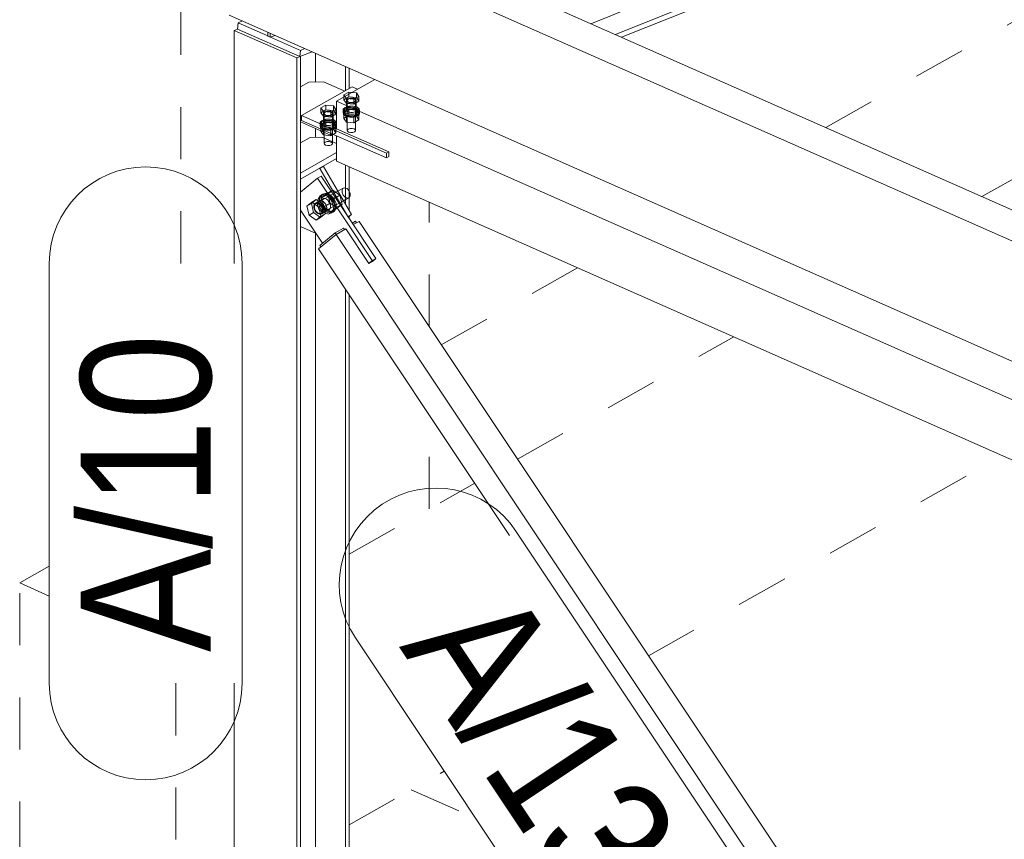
# Model space of a CAD drawing. Header units: millimetres. Extents: x -127 to 701, y 152 to 732.
# Tile 11 of 75: x 398 to 417, y 344 to 360. Entities that reach past the tile are written whole.
import ezdxf

# ---------------------------------------------------------------- set-up
doc = ezdxf.new("R2010")
doc.units = ezdxf.units.MM
for name, pattern in [('XKITLINE00', [0]), ('XKITLINE01', [4, 1, -1, 1, -1]), ('XKITLINE02', [4, 2, -2])]:
    doc.linetypes.add(name, pattern=pattern)
for name, color, linetype, lineweight in [('Schrauben', 7, 'Continuous', 0), ('Teil', 7, 'Continuous', 0), ('Text', 5, 'Continuous', 0)]:
    doc.layers.add(name, color=color, linetype=linetype, lineweight=lineweight)
doc.styles.add('ARIAL', font='ARIAL.TTF')

msp = doc.modelspace()

# ---------------------------------------------------------------- linework, layer by layer
at = {"layer": 'Schrauben', "linetype": 'XKITLINE00', "lineweight": 0}
for p, q in [((403.971, 358.514), (403.874, 358.459)), ((403.874, 358.459), (403.893, 358.431)), ((403.874, 358.459), (403.874, 358.42)), ((404.03, 358.508), (403.971, 358.514)), ((403.971, 358.514), (403.971, 358.475)), ((403.529, 358.264), (403.432, 358.209)), ((403.432, 358.209), (403.479, 358.14)), ((403.432, 358.209), (403.432, 358.117)), ((403.432, 358.117), (403.529, 358.172)), ((403.673, 358.25), (403.529, 358.264)), ((403.529, 358.264), (403.529, 358.172)), ((403.529, 358.172), (403.673, 358.157)), ((403.622, 358.126), (403.719, 358.18)), ((403.719, 358.18), (403.673, 358.25)), ((403.673, 358.25), (403.673, 358.157)), ((403.719, 358.088), (403.673, 358.157)), ((403.719, 358.18), (403.719, 358.088)), ((403.479, 358.048), (403.432, 358.117)), ((403.479, 358.14), (403.622, 358.126)), ((403.479, 358.14), (403.479, 358.048)), ((403.622, 358.033), (403.479, 358.048)), ((403.49, 358.121), (403.483, 358.107)), ((403.483, 358.107), (403.485, 358.092)), ((403.485, 358.092), (403.495, 358.079)), ((403.506, 358.133), (403.49, 358.121)), ((403.495, 358.079), (403.514, 358.068)), ((403.516, 358.129), (403.497, 358.11)), ((403.497, 358.11), (403.5, 358.09)), ((403.5, 358.09), (403.523, 358.073)), ((403.528, 358.143), (403.506, 358.133)), ((403.514, 358.068), (403.538, 358.06)), ((403.55, 358.14), (403.516, 358.129)), ((403.523, 358.073), (403.56, 358.063)), ((403.555, 358.148), (403.528, 358.143)), ((403.538, 358.06), (403.567, 358.056)), ((403.592, 358.142), (403.55, 358.14)), ((403.585, 358.149), (403.555, 358.148)), ((403.56, 358.063), (403.601, 358.065)), ((403.567, 358.056), (403.596, 358.057)), ((403.613, 358.145), (403.585, 358.149)), ((403.629, 358.132), (403.592, 358.142)), ((403.596, 358.057), (403.623, 358.062)), ((403.601, 358.065), (403.636, 358.076)), ((403.637, 358.137), (403.613, 358.145)), ((403.622, 358.126), (403.622, 358.033)), ((403.719, 358.088), (403.622, 358.033)), ((403.623, 358.062), (403.646, 358.072)), ((403.651, 358.115), (403.629, 358.132)), ((403.636, 358.076), (403.654, 358.095)), ((403.656, 358.126), (403.637, 358.137)), ((403.646, 358.072), (403.661, 358.084)), ((403.654, 358.095), (403.651, 358.115)), ((403.667, 358.113), (403.656, 358.126)), ((403.661, 358.084), (403.669, 358.098)), ((403.669, 358.098), (403.667, 358.113)), ((403.432, 357.759), (403.432, 357.768)), ((403.432, 357.759), (403.441, 357.764)), ((403.479, 357.69), (403.432, 357.759)), ((403.479, 357.747), (403.479, 357.69)), ((403.622, 357.675), (403.479, 357.69)), ((403.497, 357.739), (403.497, 357.533)), ((403.669, 357.702), (403.622, 357.675)), ((403.622, 357.692), (403.622, 357.675)), ((403.654, 357.708), (403.654, 357.517)), ((403.497, 357.533), (403.516, 357.552)), ((403.5, 357.512), (403.497, 357.533)), ((403.523, 357.495), (403.5, 357.512)), ((403.516, 357.552), (403.55, 357.563)), ((403.56, 357.486), (403.523, 357.495)), ((403.55, 357.563), (403.592, 357.564)), ((403.601, 357.487), (403.56, 357.486)), ((403.592, 357.564), (403.629, 357.555)), ((403.636, 357.499), (403.601, 357.487)), ((403.629, 357.555), (403.651, 357.538)), ((403.654, 357.517), (403.636, 357.499)), ((403.651, 357.538), (403.654, 357.517)), ((403.857, 356.667), (403.76, 356.612)), ((403.837, 356.633), (403.857, 356.667)), ((403.857, 356.667), (403.891, 356.677)), ((403.891, 356.677), (403.933, 356.661)), ((403.933, 356.661), (403.969, 356.622)), ((403.839, 356.584), (403.837, 356.633)), ((403.862, 356.534), (403.839, 356.584)), ((403.898, 356.495), (403.862, 356.534)), ((403.974, 356.49), (403.867, 356.429)), ((403.94, 356.479), (403.898, 356.495)), ((403.974, 356.49), (403.94, 356.479)), ((403.969, 356.622), (403.992, 356.572)), ((403.994, 356.524), (403.974, 356.49)), ((403.992, 356.572), (403.994, 356.524)), ((403.255, 356.4), (403.162, 356.323)), ((403.162, 356.323), (403.25, 356.373)), ((403.162, 356.323), (403.204, 356.152)), ((403.25, 356.373), (403.344, 356.449)), ((403.292, 356.202), (403.25, 356.373)), ((403.255, 356.4), (403.344, 356.449)), ((403.39, 356.305), (403.255, 356.4)), ((403.304, 356.358), (403.296, 356.33)), ((403.296, 356.33), (403.297, 356.297)), ((403.297, 356.297), (403.307, 356.262)), ((403.319, 356.378), (403.304, 356.358)), ((403.326, 356.367), (403.307, 356.333)), ((403.307, 356.333), (403.309, 356.284)), ((403.309, 356.284), (403.331, 356.234)), ((403.341, 356.389), (403.319, 356.378)), ((403.361, 356.377), (403.326, 356.367)), ((403.367, 356.388), (403.341, 356.389)), ((403.344, 356.449), (403.479, 356.355)), ((403.403, 356.361), (403.361, 356.377)), ((403.396, 356.377), (403.367, 356.388)), ((403.39, 356.305), (403.479, 356.355)), ((403.432, 356.134), (403.39, 356.305)), ((403.423, 356.357), (403.396, 356.377)), ((403.439, 356.323), (403.403, 356.361)), ((403.446, 356.328), (403.423, 356.357)), ((403.462, 356.273), (403.439, 356.323)), ((403.464, 356.295), (403.446, 356.328)), ((403.463, 356.224), (403.462, 356.273)), ((403.473, 356.26), (403.464, 356.295)), ((403.521, 356.184), (403.479, 356.355)), ((403.204, 356.152), (403.292, 356.202)), ((403.204, 356.152), (403.339, 356.058)), ((403.427, 356.107), (403.292, 356.202)), ((403.307, 356.262), (403.325, 356.229)), ((403.325, 356.229), (403.348, 356.2)), ((403.331, 356.234), (403.368, 356.196)), ((403.339, 356.058), (403.432, 356.134)), ((403.339, 356.058), (403.427, 356.107)), ((403.348, 356.2), (403.375, 356.18)), ((403.368, 356.196), (403.409, 356.18)), ((403.375, 356.18), (403.403, 356.169)), ((403.403, 356.169), (403.43, 356.168)), ((403.409, 356.18), (403.444, 356.19)), ((403.521, 356.184), (403.427, 356.107)), ((403.43, 356.168), (403.452, 356.179)), ((403.432, 356.134), (403.521, 356.184)), ((403.444, 356.19), (403.463, 356.224)), ((403.452, 356.179), (403.467, 356.199)), ((403.467, 356.199), (403.475, 356.227)), ((403.475, 356.227), (403.473, 356.26))]:
    msp.add_line(p, q, dxfattribs=at)
at = {"layer": 'Schrauben', "linetype": 'XKITLINE02', "lineweight": 0}
for p, q in [((403.874, 358.367), (403.971, 358.422)), ((403.874, 358.42), (403.874, 358.367)), ((403.92, 358.297), (403.874, 358.367)), ((403.893, 358.431), (403.92, 358.39)), ((403.92, 358.39), (404.064, 358.375)), ((403.92, 358.39), (403.92, 358.297)), ((403.932, 358.371), (403.924, 358.357)), ((403.924, 358.357), (403.924, 358.172)), ((403.924, 358.357), (403.926, 358.342)), ((403.947, 358.383), (403.932, 358.371)), ((403.957, 358.379), (403.939, 358.36)), ((403.939, 357.783), (403.939, 358.36)), ((403.939, 358.36), (403.942, 358.339)), ((403.97, 358.392), (403.947, 358.383)), ((403.992, 358.39), (403.957, 358.379)), ((403.997, 358.398), (403.97, 358.392)), ((403.971, 358.475), (403.971, 358.422)), ((403.971, 358.422), (404.114, 358.407)), ((404.033, 358.391), (403.992, 358.39)), ((404.026, 358.399), (403.997, 358.398)), ((404.055, 358.395), (404.026, 358.399)), ((404.114, 358.499), (404.03, 358.508)), ((404.07, 358.382), (404.033, 358.391)), ((404.079, 358.387), (404.055, 358.395)), ((404.064, 358.375), (404.161, 358.43)), ((404.064, 358.375), (404.064, 358.283)), ((404.093, 358.365), (404.07, 358.382)), ((404.098, 358.376), (404.079, 358.387)), ((404.096, 358.344), (404.093, 358.365)), ((404.108, 358.362), (404.098, 358.376)), ((404.103, 358.334), (404.11, 358.348)), ((404.11, 358.348), (404.108, 358.362)), ((404.11, 358.348), (404.11, 358.163)), ((404.161, 358.43), (404.114, 358.499)), ((404.114, 358.499), (404.114, 358.407)), ((404.161, 358.338), (404.114, 358.407)), ((404.161, 358.43), (404.161, 358.338)), ((403.898, 358.22), (403.861, 358.183)), ((403.898, 358.192), (403.861, 358.155)), ((403.861, 358.183), (403.861, 358.126)), ((403.861, 358.183), (403.866, 358.142)), ((403.861, 358.126), (403.898, 358.163)), ((403.971, 358.179), (403.874, 358.124)), ((403.967, 358.243), (403.898, 358.22)), ((403.967, 358.214), (403.898, 358.192)), ((403.898, 358.163), (403.967, 358.186)), ((404.064, 358.283), (403.92, 358.297)), ((403.932, 358.278), (403.924, 358.264)), ((403.924, 358.264), (403.926, 358.25)), ((403.924, 358.172), (403.932, 358.186)), ((403.926, 358.157), (403.924, 358.172)), ((403.926, 358.342), (403.937, 358.328)), ((403.926, 358.25), (403.937, 358.236)), ((403.937, 358.144), (403.926, 358.157)), ((403.947, 358.291), (403.932, 358.278)), ((403.932, 358.186), (403.947, 358.198)), ((403.937, 358.328), (403.956, 358.317)), ((403.937, 358.236), (403.956, 358.225)), ((403.942, 358.339), (403.964, 358.322)), ((403.97, 358.3), (403.947, 358.291)), ((403.947, 358.198), (403.97, 358.208)), ((403.956, 358.317), (403.98, 358.309)), ((403.956, 358.225), (403.98, 358.217)), ((403.964, 358.322), (404.001, 358.313)), ((404.049, 358.246), (403.967, 358.243)), ((404.049, 358.217), (403.967, 358.214)), ((403.967, 358.186), (404.049, 358.188)), ((403.997, 358.305), (403.97, 358.3)), ((403.97, 358.208), (403.997, 358.213)), ((404.114, 358.164), (403.971, 358.179)), ((403.971, 358.179), (403.971, 358.064)), ((403.98, 358.309), (404.008, 358.306)), ((403.98, 358.217), (404.008, 358.213)), ((404.026, 358.306), (403.997, 358.305)), ((403.997, 358.213), (404.026, 358.214)), ((404.001, 358.313), (404.043, 358.314)), ((404.008, 358.306), (404.038, 358.307)), ((404.008, 358.213), (404.038, 358.214)), ((404.055, 358.303), (404.026, 358.306)), ((404.026, 358.214), (404.055, 358.21)), ((404.038, 358.307), (404.065, 358.312)), ((404.038, 358.214), (404.065, 358.22)), ((404.043, 358.314), (404.077, 358.326)), ((404.123, 358.227), (404.049, 358.246)), ((404.123, 358.198), (404.049, 358.217)), ((404.049, 358.188), (404.123, 358.17)), ((404.079, 358.295), (404.055, 358.303)), ((404.055, 358.21), (404.079, 358.202)), ((404.161, 358.338), (404.064, 358.283)), ((404.065, 358.312), (404.087, 358.321)), ((404.065, 358.22), (404.087, 358.229)), ((404.077, 358.326), (404.096, 358.344)), ((404.098, 358.283), (404.079, 358.295)), ((404.079, 358.202), (404.098, 358.191)), ((404.087, 358.321), (404.103, 358.334)), ((404.087, 358.229), (404.103, 358.241)), ((404.096, 357.767), (404.096, 358.344)), ((404.108, 358.27), (404.098, 358.283)), ((404.098, 358.191), (404.108, 358.178)), ((404.103, 358.241), (404.11, 358.255)), ((404.11, 358.163), (404.103, 358.149)), ((404.11, 358.255), (404.108, 358.27)), ((404.108, 358.178), (404.11, 358.163)), ((404.161, 358.095), (404.114, 358.164)), ((404.114, 358.164), (404.114, 358.049)), ((404.169, 358.193), (404.123, 358.227)), ((404.169, 358.164), (404.123, 358.198)), ((404.123, 358.17), (404.169, 358.135)), ((404.174, 358.151), (404.169, 358.193)), ((404.174, 358.123), (404.169, 358.164)), ((403.456, 357.971), (403.419, 357.934)), ((403.525, 357.994), (403.456, 357.971)), ((403.483, 358.107), (403.483, 357.922)), ((403.49, 358.029), (403.483, 358.015)), ((403.483, 358.015), (403.485, 358)), ((403.485, 358), (403.495, 357.986)), ((403.506, 358.041), (403.49, 358.029)), ((403.495, 357.986), (403.514, 357.975)), ((403.497, 358.11), (403.497, 357.739)), ((403.528, 358.05), (403.506, 358.041)), ((403.514, 357.975), (403.538, 357.967)), ((403.608, 357.996), (403.525, 357.994)), ((403.555, 358.056), (403.528, 358.05)), ((403.585, 358.057), (403.555, 358.056)), ((403.613, 358.053), (403.585, 358.057)), ((403.596, 357.965), (403.623, 357.97)), ((403.682, 357.978), (403.608, 357.996)), ((403.637, 358.045), (403.613, 358.053)), ((403.623, 357.97), (403.646, 357.979)), ((403.656, 358.034), (403.637, 358.045)), ((403.646, 357.979), (403.661, 357.992)), ((403.654, 358.095), (403.654, 357.708)), ((403.667, 358.02), (403.656, 358.034)), ((403.661, 357.992), (403.669, 358.006)), ((403.669, 358.006), (403.667, 358.02)), ((403.669, 358.098), (403.669, 357.913)), ((403.727, 357.943), (403.682, 357.978)), ((403.861, 358.155), (403.866, 358.113)), ((403.866, 358.084), (403.861, 358.126)), ((403.866, 358.142), (403.911, 358.108)), ((403.866, 358.113), (403.911, 358.079)), ((403.911, 358.05), (403.866, 358.084)), ((403.874, 358.124), (403.92, 358.055)), ((403.874, 358.124), (403.874, 358.009)), ((403.874, 358.009), (403.971, 358.064)), ((403.92, 357.939), (403.874, 358.009)), ((403.911, 358.108), (403.985, 358.089)), ((403.911, 358.079), (403.985, 358.06)), ((403.985, 358.031), (403.911, 358.05)), ((403.92, 358.055), (404.064, 358.04)), ((403.92, 358.055), (403.92, 357.939)), ((403.956, 358.132), (403.937, 358.144)), ((403.98, 358.125), (403.956, 358.132)), ((403.971, 358.064), (404.114, 358.049)), ((404.008, 358.121), (403.98, 358.125)), ((403.985, 358.089), (404.068, 358.092)), ((403.985, 358.06), (404.068, 358.063)), ((404.068, 358.034), (403.985, 358.031)), ((404.038, 358.122), (404.008, 358.121)), ((404.065, 358.127), (404.038, 358.122)), ((404.064, 358.04), (404.161, 358.095)), ((404.064, 358.04), (404.064, 357.925)), ((404.161, 357.98), (404.064, 357.925)), ((404.087, 358.136), (404.065, 358.127)), ((404.068, 358.092), (404.137, 358.114)), ((404.068, 358.063), (404.137, 358.086)), ((404.137, 358.057), (404.068, 358.034)), ((404.103, 358.149), (404.087, 358.136)), ((404.161, 357.98), (404.114, 358.049)), ((404.137, 358.114), (404.174, 358.151)), ((404.137, 358.086), (404.174, 358.123)), ((404.174, 358.094), (404.137, 358.057)), ((404.161, 358.095), (404.161, 357.98)), ((404.169, 358.135), (404.174, 358.094)), ((404.174, 358.151), (404.174, 358.094)), ((403.456, 357.942), (403.419, 357.905)), ((403.419, 357.934), (403.419, 357.876)), ((403.419, 357.934), (403.424, 357.892)), ((403.419, 357.876), (403.456, 357.913)), ((403.419, 357.905), (403.424, 357.864)), ((403.424, 357.835), (403.419, 357.876)), ((403.424, 357.892), (403.47, 357.858)), ((403.424, 357.864), (403.47, 357.829)), ((403.47, 357.8), (403.424, 357.835)), ((403.529, 357.929), (403.432, 357.875)), ((403.432, 357.875), (403.479, 357.805)), ((403.432, 357.768), (403.432, 357.875)), ((403.441, 357.764), (403.529, 357.814)), ((403.525, 357.965), (403.456, 357.942)), ((403.456, 357.913), (403.525, 357.936)), ((403.47, 357.858), (403.544, 357.839)), ((403.47, 357.829), (403.544, 357.811)), ((403.544, 357.782), (403.47, 357.8)), ((403.479, 357.805), (403.622, 357.791)), ((403.479, 357.805), (403.479, 357.747)), ((403.483, 357.922), (403.49, 357.936)), ((403.485, 357.908), (403.483, 357.922)), ((403.495, 357.894), (403.485, 357.908)), ((403.49, 357.936), (403.506, 357.949)), ((403.514, 357.883), (403.495, 357.894)), ((403.506, 357.949), (403.528, 357.958)), ((403.538, 357.875), (403.514, 357.883)), ((403.608, 357.967), (403.525, 357.965)), ((403.525, 357.936), (403.608, 357.938)), ((403.528, 357.958), (403.555, 357.963)), ((403.673, 357.915), (403.529, 357.929)), ((403.529, 357.929), (403.529, 357.814)), ((403.529, 357.814), (403.673, 357.799)), ((403.538, 357.967), (403.567, 357.964)), ((403.567, 357.871), (403.538, 357.875)), ((403.544, 357.839), (403.626, 357.842)), ((403.544, 357.811), (403.626, 357.813)), ((403.626, 357.784), (403.544, 357.782)), ((403.555, 357.963), (403.585, 357.964)), ((403.567, 357.964), (403.596, 357.965)), ((403.596, 357.872), (403.567, 357.871)), ((403.585, 357.964), (403.613, 357.961)), ((403.623, 357.878), (403.596, 357.872)), ((403.682, 357.949), (403.608, 357.967)), ((403.608, 357.938), (403.682, 357.92)), ((403.613, 357.961), (403.637, 357.953)), ((403.622, 357.791), (403.719, 357.845)), ((403.622, 357.791), (403.622, 357.692)), ((403.646, 357.887), (403.623, 357.878)), ((403.626, 357.842), (403.695, 357.865)), ((403.626, 357.813), (403.695, 357.836)), ((403.695, 357.807), (403.626, 357.784)), ((403.637, 357.953), (403.656, 357.941)), ((403.661, 357.899), (403.646, 357.887)), ((403.656, 357.941), (403.667, 357.928)), ((403.669, 357.913), (403.661, 357.899)), ((403.667, 357.928), (403.669, 357.913)), ((403.719, 357.845), (403.673, 357.915)), ((403.673, 357.915), (403.673, 357.799)), ((403.673, 357.799), (403.719, 357.73)), ((403.727, 357.914), (403.682, 357.949)), ((403.682, 357.92), (403.727, 357.885)), ((403.695, 357.865), (403.732, 357.902)), ((403.695, 357.836), (403.732, 357.873)), ((403.732, 357.844), (403.695, 357.807)), ((403.719, 357.845), (403.719, 357.73)), ((403.732, 357.902), (403.727, 357.943)), ((403.732, 357.873), (403.727, 357.914)), ((403.727, 357.885), (403.732, 357.844)), ((403.732, 357.902), (403.732, 357.844)), ((404.064, 357.925), (403.92, 357.939)), ((403.939, 357.783), (403.957, 357.801)), ((403.942, 357.762), (403.939, 357.783)), ((403.957, 357.801), (403.992, 357.813)), ((403.992, 357.813), (404.033, 357.814)), ((404.033, 357.814), (404.07, 357.805)), ((404.07, 357.805), (404.093, 357.788)), ((404.093, 357.788), (404.096, 357.767)), ((403.719, 357.73), (403.669, 357.702)), ((403.964, 357.745), (403.942, 357.762)), ((404.001, 357.736), (403.964, 357.745)), ((404.043, 357.737), (404.001, 357.736)), ((404.077, 357.748), (404.043, 357.737)), ((404.096, 357.767), (404.077, 357.748)), ((403.76, 356.612), (403.326, 356.367)), ((403.416, 356.524), (403.381, 356.46)), ((403.381, 356.46), (403.384, 356.369)), ((403.39, 356.418), (403.46, 356.458)), ((403.443, 356.539), (403.407, 356.475)), ((403.407, 356.475), (403.41, 356.384)), ((403.469, 356.554), (403.416, 356.524)), ((403.482, 356.543), (403.416, 356.524)), ((403.434, 356.49), (403.469, 356.554)), ((403.437, 356.399), (403.434, 356.49)), ((403.508, 356.558), (403.443, 356.539)), ((403.538, 356.559), (403.445, 356.483)), ((403.445, 356.483), (403.568, 356.553)), ((403.445, 356.483), (403.486, 356.312)), ((403.445, 356.438), (403.46, 356.458)), ((403.46, 356.458), (403.482, 356.468)), ((403.469, 356.554), (403.535, 356.573)), ((403.559, 356.513), (403.482, 356.543)), ((403.482, 356.468), (403.509, 356.468)), ((403.586, 356.528), (403.508, 356.558)), ((403.509, 356.468), (403.537, 356.457)), ((403.535, 356.573), (403.612, 356.543)), ((403.537, 356.457), (403.564, 356.436)), ((403.538, 356.559), (403.662, 356.629)), ((403.673, 356.465), (403.538, 356.559)), ((403.628, 356.441), (403.559, 356.513)), ((403.568, 356.553), (403.662, 356.629)), ((403.61, 356.382), (403.568, 356.553)), ((403.654, 356.456), (403.586, 356.528)), ((403.612, 356.543), (403.681, 356.471)), ((403.662, 356.629), (403.797, 356.535)), ((403.673, 356.465), (403.797, 356.535)), ((403.715, 356.294), (403.673, 356.465)), ((403.681, 356.471), (403.723, 356.377)), ((403.839, 356.364), (403.797, 356.535)), ((403.319, 356.378), (403.39, 356.418)), ((403.374, 356.398), (403.367, 356.37)), ((403.367, 356.37), (403.368, 356.337)), ((403.368, 356.337), (403.378, 356.302)), ((403.39, 356.418), (403.374, 356.398)), ((403.378, 356.302), (403.395, 356.269)), ((403.384, 356.369), (403.426, 356.275)), ((403.412, 356.428), (403.39, 356.418)), ((403.395, 356.269), (403.419, 356.24)), ((403.41, 356.384), (403.452, 356.29)), ((403.438, 356.428), (403.412, 356.428)), ((403.426, 356.275), (403.494, 356.204)), ((403.437, 356.41), (403.445, 356.438)), ((403.439, 356.377), (403.437, 356.41)), ((403.479, 356.305), (403.437, 356.399)), ((403.466, 356.417), (403.438, 356.428)), ((403.449, 356.342), (403.439, 356.377)), ((403.867, 356.429), (403.444, 356.19)), ((403.466, 356.309), (403.449, 356.342)), ((403.452, 356.29), (403.521, 356.219)), ((403.493, 356.397), (403.466, 356.417)), ((403.49, 356.28), (403.466, 356.309)), ((403.547, 356.234), (403.479, 356.305)), ((403.486, 356.312), (403.61, 356.382)), ((403.486, 356.312), (403.621, 356.217)), ((403.517, 356.26), (403.49, 356.28)), ((403.517, 356.368), (403.493, 356.397)), ((403.534, 356.335), (403.517, 356.368)), ((403.544, 356.3), (403.534, 356.335)), ((403.545, 356.267), (403.544, 356.3)), ((403.564, 356.436), (403.587, 356.408)), ((403.587, 356.408), (403.605, 356.375)), ((403.609, 356.279), (403.593, 356.259)), ((403.605, 356.375), (403.615, 356.34)), ((403.616, 356.307), (403.609, 356.279)), ((403.745, 356.287), (403.61, 356.382)), ((403.615, 356.34), (403.616, 356.307)), ((403.621, 356.217), (403.715, 356.294)), ((403.621, 356.217), (403.745, 356.287)), ((403.67, 356.347), (403.628, 356.441)), ((403.696, 356.362), (403.654, 356.456)), ((403.664, 356.208), (403.7, 356.271)), ((403.673, 356.256), (403.67, 356.347)), ((403.726, 356.286), (403.69, 356.223)), ((403.7, 356.271), (403.696, 356.362)), ((403.715, 356.294), (403.839, 356.364)), ((403.723, 356.377), (403.726, 356.286)), ((403.839, 356.364), (403.745, 356.287)), ((403.419, 356.24), (403.446, 356.22)), ((403.446, 356.22), (403.474, 356.209)), ((403.452, 356.179), (403.522, 356.219)), ((403.474, 356.209), (403.5, 356.208)), ((403.494, 356.204), (403.572, 356.173)), ((403.5, 356.208), (403.522, 356.219)), ((403.545, 356.249), (403.517, 356.26)), ((403.521, 356.219), (403.598, 356.188)), ((403.522, 356.219), (403.593, 356.259)), ((403.522, 356.219), (403.538, 356.239)), ((403.538, 356.239), (403.545, 356.267)), ((403.571, 356.248), (403.545, 356.249)), ((403.625, 356.203), (403.547, 356.234)), ((403.593, 356.259), (403.571, 356.248)), ((403.572, 356.173), (403.637, 356.193)), ((403.598, 356.188), (403.664, 356.208)), ((403.69, 356.223), (403.625, 356.203)), ((403.637, 356.193), (403.673, 356.256)), ((403.69, 356.223), (403.637, 356.193))]:
    msp.add_line(p, q, dxfattribs=at)
at = {"layer": 'Teil', "linetype": 'XKITLINE01', "lineweight": 0}
for p, q in [((400.745, 355.226), (400.745, 366.527)), ((413.118, 357.832), (419.119, 361.223)), ((416.114, 356.507), (422.115, 359.898)), ((405.508, 354.013), (405.508, 356.402)), ((405.742, 353.663), (408.357, 355.141)), ((407.203, 351.47), (411.353, 353.816)), ((405.508, 350.513), (405.508, 352.318)), ((409.718, 347.695), (416.511, 351.534)), ((403.976, 349.647), (406.382, 351.006)), ((403.976, 349.647), (405.508, 350.513)), ((397.653, 349.092), (398.22, 349.412)), ((397.653, 343.896), (397.653, 349.092)), ((397.653, 349.092), (398.22, 348.841)), ((400.649, 347.167), (400.649, 342.57)), ((403.976, 344.45), (405.798, 345.48)), ((405.164, 345.122), (406.402, 344.575))]:
    msp.add_line(p, q, dxfattribs=at)
at = {"layer": 'Teil', "linetype": 'XKITLINE00', "lineweight": 0}
for p, q in [((408.613, 359.825), (415.751, 362.713)), ((402.372, 362.586), (436.594, 347.447)), ((409.085, 359.616), (416.222, 362.504)), ((409.201, 359.565), (416.339, 362.453)), ((401.67, 362.302), (436.374, 346.95)), ((401.67, 359.992), (435.519, 345.019)), ((401.842, 359.844), (401.928, 359.878)), ((401.832, 359.723), (401.77, 359.698)), ((401.77, 359.698), (402.969, 359.168)), ((401.77, 355.226), (401.77, 359.698)), ((401.832, 359.723), (401.842, 359.844)), ((401.832, 359.723), (403.03, 359.193)), ((401.842, 359.844), (402.411, 359.592)), ((402.411, 359.587), (402.411, 359.665)), ((402.461, 359.565), (402.411, 359.587)), ((402.461, 359.565), (402.461, 359.643)), ((402.552, 359.602), (402.461, 359.565)), ((402.467, 359.568), (403.041, 359.314)), ((403.03, 359.193), (403.041, 359.314)), ((403.041, 359.314), (403.126, 359.348)), ((402.969, 359.168), (403.039, 359.197)), ((402.969, 359.168), (402.969, 342.164)), ((403.03, 359.193), (403.264, 359.288)), ((403.039, 358.034), (403.039, 359.197)), ((403.331, 358.706), (403.331, 359.258)), ((403.905, 358.54), (403.905, 359.004)), ((403.976, 358.58), (403.976, 358.973)), ((403.734, 358.341), (404.467, 358.755)), ((403.039, 358.613), (403.198, 358.702)), ((404.033, 358.612), (403.061, 358.063)), ((403.48, 358.711), (403.198, 358.702)), ((403.888, 358.531), (403.48, 358.711)), ((404.135, 358.567), (404.033, 358.612)), ((403.734, 358.337), (403.731, 358.335)), ((403.731, 358.335), (403.734, 358.333)), ((403.731, 358.335), (403.731, 357.838)), ((403.734, 357.81), (403.734, 358.341)), ((403.734, 358.341), (473.02, 327.692)), ((403.039, 342.204), (403.039, 358.034)), ((403.039, 358.034), (403.061, 358.024)), ((403.061, 358.063), (404.689, 357.343)), ((403.061, 358.063), (403.061, 357.971)), ((403.061, 357.971), (404.689, 357.251)), ((403.039, 357.942), (403.613, 357.688)), ((403.331, 357.647), (403.331, 357.812)), ((403.731, 357.838), (403.734, 357.837)), ((404.733, 357.368), (403.734, 357.81)), ((403.225, 357.644), (403.039, 357.539)), ((403.451, 357.65), (403.225, 357.644)), ((403.731, 357.527), (403.451, 357.65)), ((403.613, 357.688), (403.613, 357.726)), ((403.613, 357.688), (403.652, 357.709)), ((403.731, 357.249), (403.731, 357.674)), ((403.734, 357.186), (403.734, 357.673)), ((403.039, 356.96), (403.731, 357.351)), ((403.039, 356.845), (403.734, 357.237)), ((403.734, 357.248), (403.731, 357.249)), ((404.689, 357.343), (404.733, 357.368)), ((404.689, 357.251), (404.689, 357.343)), ((404.689, 357.251), (404.733, 357.276)), ((404.733, 357.276), (404.733, 357.368)), ((403.405, 357.051), (403.412, 357.048)), ((403.412, 357.048), (403.482, 357.088)), ((403.412, 357.048), (403.95, 356.125)), ((403.482, 357.088), (403.475, 357.091)), ((404.021, 356.165), (403.482, 357.088)), ((473.02, 326.537), (403.734, 357.186)), ((403.905, 356.363), (403.905, 357.111)), ((403.976, 356.242), (403.976, 357.079)), ((403.039, 356.96), (403.039, 356.845)), ((403.039, 356.593), (403.364, 356.859)), ((403.364, 356.859), (403.434, 356.899)), ((404.417, 355.278), (403.364, 356.859)), ((404.488, 355.318), (403.434, 356.899)), ((403.463, 355.614), (403.039, 356.25)), ((403.95, 356.125), (404.021, 356.165)), ((403.958, 356.114), (404.021, 356.165)), ((403.976, 356.086), (403.976, 356.128)), ((403.039, 355.932), (403.34, 355.799)), ((403.706, 355.813), (403.865, 355.903)), ((403.885, 355.873), (403.865, 355.903)), ((404.095, 356.033), (404.034, 355.998)), ((404.054, 355.969), (404.164, 356.031)), ((404.115, 356.003), (404.095, 356.033)), ((415.961, 338.326), (404.164, 356.031)), ((403.331, 342.947), (403.331, 355.803)), ((403.722, 355.781), (403.385, 355.505)), ((403.706, 355.813), (403.41, 355.569)), ((403.726, 355.783), (403.706, 355.813)), ((403.908, 355.886), (403.722, 355.781)), ((415.519, 338.076), (403.722, 355.781)), ((404.35, 355.223), (403.908, 355.886)), ((403.429, 355.541), (403.41, 355.569)), ((407.049, 350.005), (403.385, 355.505)), ((404.35, 355.223), (404.417, 355.278)), ((404.35, 355.223), (404.42, 355.263)), ((404.417, 355.278), (404.488, 355.318)), ((404.42, 355.263), (404.488, 355.318)), ((403.905, 342.693), (403.905, 354.724)), ((403.976, 342.733), (403.976, 354.618)), ((401.77, 342.694), (401.77, 347.167))]:
    msp.add_line(p, q, dxfattribs=at)
at = {"layer": 'Text', "linetype": 'XKITLINE00', "lineweight": 0}
for p, q in [((398.22, 347.167), (398.22, 355.226)), ((401.92, 347.167), (401.92, 355.226)), ((407.174, 350.089), (411.643, 343.382)), ((404.095, 348.037), (408.564, 341.33))]:
    msp.add_line(p, q, dxfattribs=at)
for centre, start, end in [((400.07, 355.226), 0, 180), ((405.634, 349.063), 33.6761, 213.6761), ((400.07, 347.167), 180, 0)]:
    msp.add_arc(centre, 1.85, start, end, dxfattribs=at)

# ---------------------------------------------------------------- texts
at = {"layer": 'Text', "style": 'ARIAL', "width": 0.85}
for s, rotation, p in [('A/10', 90.0002, (401.32, 347.767)), ('A/13', -56.3218, (404.927, 347.87))]:
    msp.add_text(s, height=2.5, rotation=rotation, dxfattribs=at).set_placement(p)

doc.saveas('drawing.dxf')
